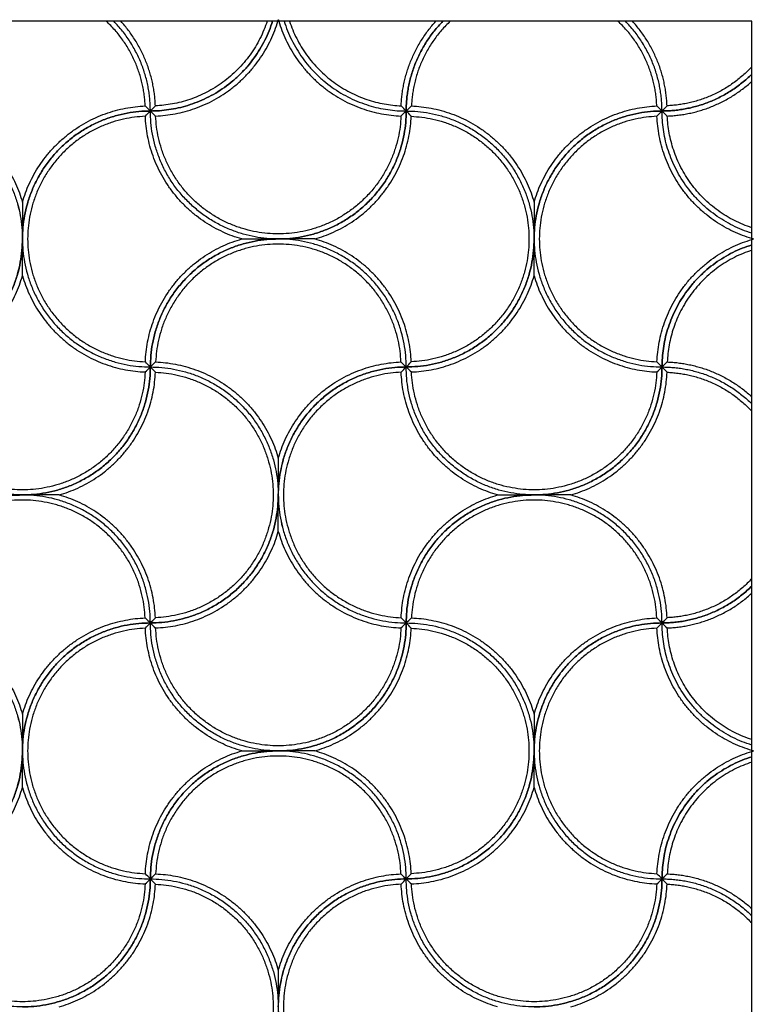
# Model space of a CAD drawing. Header units: millimetres. Extents: x 3369.77 to 3374.03, y 1984.94 to 1989.4.
# Tile 8 of 9: x 3373.17 to 3374.03, y 1985.8 to 1986.96. Entities that reach past the tile are written whole.
import ezdxf

# ---------------------------------------------------------------- set-up
doc = ezdxf.new("R2010")
doc.units = ezdxf.units.MM
doc.layers.add('Make2D', color=7, linetype='Continuous', true_color=0x000000)
doc.layers.add('Make2D$Visible$Curves', color=7, linetype='Continuous', true_color=0x000000)

# ---------------------------------------------------------------- blocks, each defined once
blk = doc.blocks.new('Lonicera2')
at = {"layer": 'Make2D'}
blk.add_lwpolyline([(3372.0212, 1984.9438), (3374.0316, 1984.9438), (3374.0316, 1986.9542), (3372.0212, 1986.9542)], close=True, dxfattribs=at)
at = {"layer": 'Make2D$Visible$Curves', "color": 18, "lineweight": -3, "true_color": 0x000000}
for points, weights in [([(3373.3203, 1986.8549), (3373.3179, 1986.9139), (3373.2747, 1986.9542)], [1, 0.858423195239, 0.860776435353]), ([(3373.3264, 1986.849), (3373.3264, 1986.9104), (3373.2834, 1986.9542)], [1, 0.855001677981, 0.853567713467]), ([(3373.3264, 1986.849), (3373.3264, 1986.9104), (3373.2834, 1986.9542)], [1, 0.855001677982, 0.853567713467]), ([(3373.3323, 1986.8551), (3373.3301, 1986.9121), (3373.2917, 1986.9542)], [1, 0.894253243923, 0.906380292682]), ([(3373.3264, 1986.849), (3373.4367, 1986.849), (3373.4696, 1986.9542)], [1, 0.766647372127, 0.905126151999]), ([(3373.4696, 1986.9542), (3373.4367, 1986.849), (3373.3264, 1986.849)], [0.905126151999, 0.766647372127, 1]), ([(3373.4633, 1986.9542), (3373.4322, 1986.8592), (3373.3323, 1986.8551)], [0.905492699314, 0.781790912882, 1]), ([(3373.3326, 1986.8431), (3373.4439, 1986.8475), (3373.4759, 1986.9542)], [1, 0.812250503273, 0.996071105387]), ([(3373.4759, 1986.9542), (3373.4762, 1986.9551), (3373.4764, 1986.956)], [0.996071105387, 0.998014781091, 1]), ([(3373.4764, 1986.956), (3373.4767, 1986.9551), (3373.477, 1986.9542)], [1, 0.998014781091, 0.996071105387]), ([(3373.477, 1986.9542), (3373.509, 1986.8475), (3373.6203, 1986.8431)], [0.996071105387, 0.81225050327, 1]), ([(3373.4833, 1986.9542), (3373.5162, 1986.849), (3373.6264, 1986.849)], [0.905126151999, 0.766647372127, 1]), ([(3373.4833, 1986.9542), (3373.5162, 1986.849), (3373.6264, 1986.849)], [0.905126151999, 0.766647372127, 1]), ([(3373.4896, 1986.9542), (3373.5207, 1986.8592), (3373.6205, 1986.8551)], [0.905492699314, 0.781790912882, 1]), ([(3373.6205, 1986.8551), (3373.6228, 1986.9121), (3373.6612, 1986.9542)], [1, 0.894253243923, 0.906380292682]), ([(3373.6695, 1986.9542), (3373.6264, 1986.9104), (3373.6264, 1986.849)], [0.853567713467, 0.85500167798, 1]), ([(3373.6264, 1986.849), (3373.6264, 1986.9104), (3373.6695, 1986.9542)], [1, 0.855001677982, 0.853567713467]), ([(3373.6781, 1986.9542), (3373.635, 1986.9139), (3373.6326, 1986.8549)], [0.860776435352, 0.85842319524, 1]), ([(3373.9203, 1986.8549), (3373.9179, 1986.9139), (3373.8747, 1986.9542)], [1, 0.858423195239, 0.860776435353]), ([(3373.9264, 1986.849), (3373.9264, 1986.9104), (3373.8834, 1986.9542)], [1, 0.855001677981, 0.853567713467]), ([(3373.9264, 1986.849), (3373.9264, 1986.9104), (3373.8834, 1986.9542)], [1, 0.855001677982, 0.853567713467]), ([(3373.9323, 1986.8551), (3373.9301, 1986.9121), (3373.8917, 1986.9542)], [1, 0.894253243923, 0.906380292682]), ([(3374.0316, 1986.9007), (3373.9913, 1986.8576), (3373.9323, 1986.8551)], [0.860776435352, 0.858423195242, 1]), ([(3373.9264, 1986.849), (3373.9878, 1986.849), (3374.0316, 1986.8921)], [1, 0.855001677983, 0.853567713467]), ([(3374.0316, 1986.8921), (3373.9878, 1986.849), (3373.9264, 1986.849)], [0.853567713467, 0.855001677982, 1]), ([(3373.9326, 1986.8431), (3373.9895, 1986.8453), (3374.0316, 1986.8837)], [1, 0.894253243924, 0.906380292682]), ([(3373.0264, 1986.849), (3373.1764, 1986.849), (3373.1764, 1986.699)], [1, 0.707106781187, 1]), ([(3373.0326, 1986.8549), (3373.1454, 1986.8504), (3373.1764, 1986.742)], [1, 0.810265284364, 1]), ([(3373.1764, 1986.742), (3373.2075, 1986.8504), (3373.3203, 1986.8549)], [1, 0.810265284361, 1]), ([(3373.1764, 1986.699), (3373.1764, 1986.849), (3373.3264, 1986.849)], [1, 0.707106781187, 1]), ([(3373.4764, 1986.699), (3373.3264, 1986.699), (3373.3264, 1986.849)], [1, 0.707106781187, 1]), ([(3373.4764, 1986.699), (3373.6264, 1986.699), (3373.6264, 1986.849)], [1, 0.707106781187, 1]), ([(3373.6264, 1986.849), (3373.7764, 1986.849), (3373.7764, 1986.699)], [1, 0.707106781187, 1]), ([(3373.6326, 1986.8549), (3373.7454, 1986.8504), (3373.7764, 1986.742)], [1, 0.810265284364, 1]), ([(3373.7764, 1986.742), (3373.8075, 1986.8504), (3373.9203, 1986.8549)], [1, 0.810265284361, 1]), ([(3373.7764, 1986.699), (3373.7764, 1986.849), (3373.9264, 1986.849)], [1, 0.707106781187, 1]), ([(3374.0316, 1986.7058), (3373.9264, 1986.7388), (3373.9264, 1986.849)], [0.905126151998, 0.766647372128, 1]), ([(3374.0316, 1986.7058), (3373.9264, 1986.7388), (3373.9264, 1986.849)], [0.905126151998, 0.766647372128, 1]), ([(3373.4335, 1986.699), (3373.325, 1986.7301), (3373.3205, 1986.8428)], [1, 0.810265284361, 1]), ([(3373.5194, 1986.699), (3373.6279, 1986.7301), (3373.6323, 1986.8428)], [1, 0.810265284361, 1]), ([(3374.0316, 1986.6995), (3373.9249, 1986.7315), (3373.9205, 1986.8428)], [0.996071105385, 0.812250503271, 1]), ([(3374.0316, 1986.7122), (3373.9367, 1986.7433), (3373.9326, 1986.8431)], [0.905492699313, 0.781790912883, 1]), ([(3373.0264, 1986.549), (3373.1764, 1986.549), (3373.1764, 1986.699)], [1, 0.707106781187, 1]), ([(3373.1764, 1986.699), (3373.1764, 1986.549), (3373.3264, 1986.549)], [1, 0.707106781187, 1]), ([(3373.3205, 1986.5551), (3373.325, 1986.6679), (3373.4335, 1986.699)], [1, 0.810265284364, 1]), ([(3373.3264, 1986.549), (3373.3264, 1986.699), (3373.4764, 1986.699)], [1, 0.707106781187, 1]), ([(3373.6264, 1986.549), (3373.6264, 1986.699), (3373.4764, 1986.699)], [1, 0.707106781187, 1]), ([(3373.6323, 1986.5551), (3373.6279, 1986.6679), (3373.5194, 1986.699)], [1, 0.810265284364, 1]), ([(3373.6264, 1986.549), (3373.7764, 1986.549), (3373.7764, 1986.699)], [1, 0.707106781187, 1]), ([(3373.7764, 1986.699), (3373.7764, 1986.549), (3373.9264, 1986.549)], [1, 0.707106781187, 1]), ([(3373.9205, 1986.5551), (3373.9249, 1986.6665), (3374.0316, 1986.6984)], [1, 0.812250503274, 0.996071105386]), ([(3374.0335, 1986.699), (3374.0325, 1986.6992), (3374.0316, 1986.6995)], [1, 0.99801478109, 0.996071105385]), ([(3374.0316, 1986.6984), (3374.0325, 1986.6987), (3374.0335, 1986.699)], [0.996071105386, 0.99801478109, 1]), ([(3373.9264, 1986.549), (3373.9264, 1986.6592), (3374.0316, 1986.6921)], [1, 0.766647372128, 0.905126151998]), ([(3374.0316, 1986.6921), (3373.9264, 1986.6592), (3373.9264, 1986.549)], [0.905126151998, 0.766647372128, 1]), ([(3374.0316, 1986.6858), (3373.9367, 1986.6547), (3373.9326, 1986.5549)], [0.905492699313, 0.781790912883, 1]), ([(3373.0326, 1986.5431), (3373.1454, 1986.5475), (3373.1764, 1986.656)], [1, 0.810265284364, 1]), ([(3373.1764, 1986.656), (3373.2075, 1986.5475), (3373.3203, 1986.5431)], [1, 0.810265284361, 1]), ([(3373.6326, 1986.5431), (3373.7454, 1986.5475), (3373.7764, 1986.656)], [1, 0.810265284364, 1]), ([(3373.7764, 1986.656), (3373.8075, 1986.5475), (3373.9203, 1986.5431)], [1, 0.810265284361, 1]), ([(3373.1764, 1986.399), (3373.0264, 1986.399), (3373.0264, 1986.549)], [1, 0.707106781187, 1]), ([(3373.1764, 1986.399), (3373.3264, 1986.399), (3373.3264, 1986.549)], [1, 0.707106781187, 1]), ([(3373.3264, 1986.549), (3373.4764, 1986.549), (3373.4764, 1986.399)], [1, 0.707106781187, 1]), ([(3373.3326, 1986.5549), (3373.4454, 1986.5504), (3373.4764, 1986.442)], [1, 0.810265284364, 1]), ([(3373.4764, 1986.442), (3373.5075, 1986.5504), (3373.6203, 1986.5549)], [1, 0.810265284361, 1]), ([(3373.4764, 1986.399), (3373.4764, 1986.549), (3373.6264, 1986.549)], [1, 0.707106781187, 1]), ([(3373.7764, 1986.399), (3373.6264, 1986.399), (3373.6264, 1986.549)], [1, 0.707106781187, 1]), ([(3373.7764, 1986.399), (3373.9264, 1986.399), (3373.9264, 1986.549)], [1, 0.707106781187, 1]), ([(3373.9264, 1986.549), (3373.9878, 1986.549), (3374.0316, 1986.5059)], [1, 0.855001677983, 0.853567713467]), ([(3373.9264, 1986.549), (3373.9878, 1986.549), (3374.0316, 1986.5059)], [1, 0.855001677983, 0.853567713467]), ([(3373.9326, 1986.5549), (3373.9895, 1986.5526), (3374.0316, 1986.5142)], [1, 0.894253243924, 0.906380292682]), ([(3373.2194, 1986.399), (3373.3279, 1986.4301), (3373.3323, 1986.5428)], [1, 0.810265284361, 1]), ([(3373.7335, 1986.399), (3373.625, 1986.4301), (3373.6205, 1986.5428)], [1, 0.810265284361, 1]), ([(3373.8194, 1986.399), (3373.9279, 1986.4301), (3373.9323, 1986.5428)], [1, 0.810265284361, 1]), ([(3373.9323, 1986.5428), (3373.9913, 1986.5404), (3374.0316, 1986.4973)], [1, 0.858423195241, 0.860776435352]), ([(3373.0264, 1986.249), (3373.0264, 1986.399), (3373.1764, 1986.399)], [1, 0.707106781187, 1]), ([(3373.3264, 1986.249), (3373.3264, 1986.399), (3373.1764, 1986.399)], [1, 0.707106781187, 1]), ([(3373.3323, 1986.2551), (3373.3279, 1986.3679), (3373.2194, 1986.399)], [1, 0.810265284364, 1]), ([(3373.3264, 1986.249), (3373.4764, 1986.249), (3373.4764, 1986.399)], [1, 0.707106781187, 1]), ([(3373.4764, 1986.399), (3373.4764, 1986.249), (3373.6264, 1986.249)], [1, 0.707106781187, 1]), ([(3373.6205, 1986.2551), (3373.625, 1986.3679), (3373.7335, 1986.399)], [1, 0.810265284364, 1]), ([(3373.6264, 1986.249), (3373.6264, 1986.399), (3373.7764, 1986.399)], [1, 0.707106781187, 1]), ([(3373.9264, 1986.249), (3373.9264, 1986.399), (3373.7764, 1986.399)], [1, 0.707106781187, 1]), ([(3373.9323, 1986.2551), (3373.9279, 1986.3679), (3373.8194, 1986.399)], [1, 0.810265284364, 1]), ([(3373.3326, 1986.2431), (3373.4454, 1986.2475), (3373.4764, 1986.356)], [1, 0.810265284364, 1]), ([(3373.4764, 1986.356), (3373.5075, 1986.2475), (3373.6203, 1986.2431)], [1, 0.810265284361, 1]), ([(3374.0316, 1986.3007), (3373.9913, 1986.2576), (3373.9323, 1986.2551)], [0.860776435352, 0.858423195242, 1]), ([(3373.9264, 1986.249), (3373.9878, 1986.249), (3374.0316, 1986.2921)], [1, 0.855001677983, 0.853567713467]), ([(3374.0316, 1986.2921), (3373.9878, 1986.249), (3373.9264, 1986.249)], [0.853567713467, 0.855001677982, 1]), ([(3373.9326, 1986.2431), (3373.9895, 1986.2453), (3374.0316, 1986.2837)], [1, 0.894253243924, 0.906380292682]), ([(3373.0264, 1986.249), (3373.1764, 1986.249), (3373.1764, 1986.099)], [1, 0.707106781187, 1]), ([(3373.0326, 1986.2549), (3373.1454, 1986.2504), (3373.1764, 1986.142)], [1, 0.810265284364, 1]), ([(3373.1764, 1986.142), (3373.2075, 1986.2504), (3373.3203, 1986.2549)], [1, 0.810265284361, 1]), ([(3373.1764, 1986.099), (3373.1764, 1986.249), (3373.3264, 1986.249)], [1, 0.707106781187, 1]), ([(3373.4764, 1986.099), (3373.3264, 1986.099), (3373.3264, 1986.249)], [1, 0.707106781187, 1]), ([(3373.4764, 1986.099), (3373.6264, 1986.099), (3373.6264, 1986.249)], [1, 0.707106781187, 1]), ([(3373.6264, 1986.249), (3373.7764, 1986.249), (3373.7764, 1986.099)], [1, 0.707106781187, 1]), ([(3373.6326, 1986.2549), (3373.7454, 1986.2504), (3373.7764, 1986.142)], [1, 0.810265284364, 1]), ([(3373.7764, 1986.142), (3373.8075, 1986.2504), (3373.9203, 1986.2549)], [1, 0.810265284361, 1]), ([(3373.7764, 1986.099), (3373.7764, 1986.249), (3373.9264, 1986.249)], [1, 0.707106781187, 1]), ([(3374.0316, 1986.1058), (3373.9264, 1986.1388), (3373.9264, 1986.249)], [0.905126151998, 0.766647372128, 1]), ([(3374.0316, 1986.1058), (3373.9264, 1986.1388), (3373.9264, 1986.249)], [0.905126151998, 0.766647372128, 1]), ([(3373.4335, 1986.099), (3373.325, 1986.1301), (3373.3205, 1986.2428)], [1, 0.810265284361, 1]), ([(3373.5194, 1986.099), (3373.6279, 1986.1301), (3373.6323, 1986.2428)], [1, 0.810265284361, 1]), ([(3374.0316, 1986.0995), (3373.9249, 1986.1315), (3373.9205, 1986.2428)], [0.996071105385, 0.812250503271, 1]), ([(3374.0316, 1986.1122), (3373.9367, 1986.1433), (3373.9326, 1986.2431)], [0.905492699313, 0.781790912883, 1]), ([(3373.0264, 1985.949), (3373.1764, 1985.949), (3373.1764, 1986.099)], [1, 0.707106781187, 1]), ([(3373.1764, 1986.099), (3373.1764, 1985.949), (3373.3264, 1985.949)], [1, 0.707106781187, 1]), ([(3373.3205, 1985.9551), (3373.325, 1986.0679), (3373.4335, 1986.099)], [1, 0.810265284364, 1]), ([(3373.3264, 1985.949), (3373.3264, 1986.099), (3373.4764, 1986.099)], [1, 0.707106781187, 1]), ([(3373.6264, 1985.949), (3373.6264, 1986.099), (3373.4764, 1986.099)], [1, 0.707106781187, 1]), ([(3373.6323, 1985.9551), (3373.6279, 1986.0679), (3373.5194, 1986.099)], [1, 0.810265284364, 1]), ([(3373.6264, 1985.949), (3373.7764, 1985.949), (3373.7764, 1986.099)], [1, 0.707106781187, 1]), ([(3373.7764, 1986.099), (3373.7764, 1985.949), (3373.9264, 1985.949)], [1, 0.707106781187, 1]), ([(3373.9205, 1985.9551), (3373.9249, 1986.0665), (3374.0316, 1986.0984)], [1, 0.812250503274, 0.996071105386]), ([(3374.0335, 1986.099), (3374.0325, 1986.0992), (3374.0316, 1986.0995)], [1, 0.99801478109, 0.996071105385]), ([(3374.0316, 1986.0984), (3374.0325, 1986.0987), (3374.0335, 1986.099)], [0.996071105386, 0.99801478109, 1]), ([(3373.9264, 1985.949), (3373.9264, 1986.0592), (3374.0316, 1986.0921)], [1, 0.766647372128, 0.905126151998]), ([(3374.0316, 1986.0921), (3373.9264, 1986.0592), (3373.9264, 1985.949)], [0.905126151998, 0.766647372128, 1]), ([(3374.0316, 1986.0858), (3373.9367, 1986.0547), (3373.9326, 1985.9549)], [0.905492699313, 0.781790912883, 1]), ([(3373.0326, 1985.9431), (3373.1454, 1985.9475), (3373.1764, 1986.056)], [1, 0.810265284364, 1]), ([(3373.1764, 1986.056), (3373.2075, 1985.9475), (3373.3203, 1985.9431)], [1, 0.810265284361, 1]), ([(3373.6326, 1985.9431), (3373.7454, 1985.9475), (3373.7764, 1986.056)], [1, 0.810265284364, 1]), ([(3373.7764, 1986.056), (3373.8075, 1985.9475), (3373.9203, 1985.9431)], [1, 0.810265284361, 1]), ([(3373.1764, 1985.799), (3373.0264, 1985.799), (3373.0264, 1985.949)], [1, 0.707106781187, 1]), ([(3373.1764, 1985.799), (3373.3264, 1985.799), (3373.3264, 1985.949)], [1, 0.707106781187, 1]), ([(3373.3264, 1985.949), (3373.4764, 1985.949), (3373.4764, 1985.799)], [1, 0.707106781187, 1]), ([(3373.3326, 1985.9549), (3373.4454, 1985.9504), (3373.4764, 1985.842)], [1, 0.810265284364, 1]), ([(3373.4764, 1985.842), (3373.5075, 1985.9504), (3373.6203, 1985.9549)], [1, 0.810265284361, 1]), ([(3373.4764, 1985.799), (3373.4764, 1985.949), (3373.6264, 1985.949)], [1, 0.707106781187, 1]), ([(3373.7764, 1985.799), (3373.6264, 1985.799), (3373.6264, 1985.949)], [1, 0.707106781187, 1]), ([(3373.7764, 1985.799), (3373.9264, 1985.799), (3373.9264, 1985.949)], [1, 0.707106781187, 1]), ([(3373.9264, 1985.949), (3373.9878, 1985.949), (3374.0316, 1985.9059)], [1, 0.855001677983, 0.853567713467]), ([(3373.9264, 1985.949), (3373.9878, 1985.949), (3374.0316, 1985.9059)], [1, 0.855001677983, 0.853567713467]), ([(3373.9326, 1985.9549), (3373.9895, 1985.9526), (3374.0316, 1985.9142)], [1, 0.894253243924, 0.906380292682]), ([(3373.2194, 1985.799), (3373.3279, 1985.8301), (3373.3323, 1985.9428)], [1, 0.810265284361, 1]), ([(3373.7335, 1985.799), (3373.625, 1985.8301), (3373.6205, 1985.9428)], [1, 0.810265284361, 1]), ([(3373.8194, 1985.799), (3373.9279, 1985.8301), (3373.9323, 1985.9428)], [1, 0.810265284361, 1]), ([(3373.9323, 1985.9428), (3373.9913, 1985.9404), (3374.0316, 1985.8973)], [1, 0.858423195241, 0.860776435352])]:
    blk.add_rational_spline(points, weights, degree=2, dxfattribs=at)
for points, weights, knots in [([(3373.0264, 1986.849), (3373.1764, 1986.849), (3373.1764, 1986.699), (3373.1764, 1986.549), (3373.0264, 1986.549)], [1, 0.707106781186, 1, 0.707106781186, 1], [-0.000025, -0.000025, -0.000025, 8.85715, 8.85715, 17.714326, 17.714326, 17.714326]), ([(3373.3264, 1986.849), (3373.1764, 1986.849), (3373.1764, 1986.699), (3373.1764, 1986.549), (3373.3264, 1986.549)], [1, 0.707106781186, 1, 0.707106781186, 1], [-0.000025, -0.000025, -0.000025, 8.85715, 8.85715, 17.714326, 17.714326, 17.714326]), ([(3373.6264, 1986.849), (3373.6264, 1986.699), (3373.4764, 1986.699), (3373.3264, 1986.699), (3373.3264, 1986.849)], [1, 0.707106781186, 1, 0.707106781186, 1], [-0.000025, -0.000025, -0.000025, 8.85715, 8.85715, 17.714326, 17.714326, 17.714326]), ([(3373.6264, 1986.849), (3373.7764, 1986.849), (3373.7764, 1986.699), (3373.7764, 1986.549), (3373.6264, 1986.549)], [1, 0.707106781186, 1, 0.707106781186, 1], [-0.000025, -0.000025, -0.000025, 8.85715, 8.85715, 17.714326, 17.714326, 17.714326]), ([(3373.9264, 1986.849), (3373.7764, 1986.849), (3373.7764, 1986.699), (3373.7764, 1986.549), (3373.9264, 1986.549)], [1, 0.707106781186, 1, 0.707106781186, 1], [-0.000025, -0.000025, -0.000025, 8.85715, 8.85715, 17.714326, 17.714326, 17.714326]), ([(3373.3205, 1986.8428), (3373.1825, 1986.8372), (3373.1825, 1986.699), (3373.1825, 1986.5608), (3373.3205, 1986.5551)], [1, 0.72147592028, 1, 0.72147592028, 1], [0.231535, 0.231535, 0.231535, 8.85715, 8.85715, 17.482766, 17.482766, 17.482766]), ([(3373.6203, 1986.8431), (3373.6146, 1986.705), (3373.4764, 1986.705), (3373.3383, 1986.705), (3373.3326, 1986.8431)], [1, 0.72147592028, 1, 0.72147592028, 1], [0.231535, 0.231535, 0.231535, 8.85715, 8.85715, 17.482766, 17.482766, 17.482766]), ([(3373.6323, 1986.8428), (3373.7704, 1986.8372), (3373.7704, 1986.699), (3373.7704, 1986.5608), (3373.6323, 1986.5551)], [1, 0.72147592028, 1, 0.72147592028, 1], [0.231535, 0.231535, 0.231535, 8.85715, 8.85715, 17.482766, 17.482766, 17.482766]), ([(3373.9205, 1986.8428), (3373.7825, 1986.8372), (3373.7825, 1986.699), (3373.7825, 1986.5608), (3373.9205, 1986.5551)], [1, 0.72147592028, 1, 0.72147592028, 1], [0.231535, 0.231535, 0.231535, 8.85715, 8.85715, 17.482766, 17.482766, 17.482766]), ([(3373.6264, 1986.549), (3373.6264, 1986.699), (3373.4764, 1986.699), (3373.3264, 1986.699), (3373.3264, 1986.549)], [1, 0.707106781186, 1, 0.707106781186, 1], [-0.000025, -0.000025, -0.000025, 8.85715, 8.85715, 17.714326, 17.714326, 17.714326]), ([(3373.6203, 1986.5549), (3373.6146, 1986.693), (3373.4764, 1986.693), (3373.3383, 1986.693), (3373.3326, 1986.5549)], [1, 0.72147592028, 1, 0.72147592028, 1], [0.231535, 0.231535, 0.231535, 8.85715, 8.85715, 17.482766, 17.482766, 17.482766]), ([(3373.3264, 1986.549), (3373.3264, 1986.399), (3373.1764, 1986.399), (3373.0264, 1986.399), (3373.0264, 1986.549)], [1, 0.707106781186, 1, 0.707106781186, 1], [-0.000025, -0.000025, -0.000025, 8.85715, 8.85715, 17.714326, 17.714326, 17.714326]), ([(3373.3264, 1986.549), (3373.4764, 1986.549), (3373.4764, 1986.399), (3373.4764, 1986.249), (3373.3264, 1986.249)], [1, 0.707106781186, 1, 0.707106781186, 1], [-0.000025, -0.000025, -0.000025, 8.85715, 8.85715, 17.714326, 17.714326, 17.714326]), ([(3373.6264, 1986.549), (3373.4764, 1986.549), (3373.4764, 1986.399), (3373.4764, 1986.249), (3373.6264, 1986.249)], [1, 0.707106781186, 1, 0.707106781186, 1], [-0.000025, -0.000025, -0.000025, 8.85715, 8.85715, 17.714326, 17.714326, 17.714326]), ([(3373.9264, 1986.549), (3373.9264, 1986.399), (3373.7764, 1986.399), (3373.6264, 1986.399), (3373.6264, 1986.549)], [1, 0.707106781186, 1, 0.707106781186, 1], [-0.000025, -0.000025, -0.000025, 8.85715, 8.85715, 17.714326, 17.714326, 17.714326]), ([(3373.3203, 1986.5431), (3373.3146, 1986.405), (3373.1764, 1986.405), (3373.0383, 1986.405), (3373.0326, 1986.5431)], [1, 0.72147592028, 1, 0.72147592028, 1], [0.231535, 0.231535, 0.231535, 8.85715, 8.85715, 17.482766, 17.482766, 17.482766]), ([(3373.3323, 1986.5428), (3373.4704, 1986.5372), (3373.4704, 1986.399), (3373.4704, 1986.2608), (3373.3323, 1986.2551)], [1, 0.72147592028, 1, 0.72147592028, 1], [0.231535, 0.231535, 0.231535, 8.85715, 8.85715, 17.482766, 17.482766, 17.482766]), ([(3373.6205, 1986.5428), (3373.4825, 1986.5372), (3373.4825, 1986.399), (3373.4825, 1986.2608), (3373.6205, 1986.2551)], [1, 0.72147592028, 1, 0.72147592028, 1], [0.231535, 0.231535, 0.231535, 8.85715, 8.85715, 17.482766, 17.482766, 17.482766]), ([(3373.9203, 1986.5431), (3373.9146, 1986.405), (3373.7764, 1986.405), (3373.6383, 1986.405), (3373.6326, 1986.5431)], [1, 0.72147592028, 1, 0.72147592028, 1], [0.231535, 0.231535, 0.231535, 8.85715, 8.85715, 17.482766, 17.482766, 17.482766]), ([(3373.3264, 1986.249), (3373.3264, 1986.399), (3373.1764, 1986.399), (3373.0264, 1986.399), (3373.0264, 1986.249)], [1, 0.707106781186, 1, 0.707106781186, 1], [-0.000025, -0.000025, -0.000025, 8.85715, 8.85715, 17.714326, 17.714326, 17.714326]), ([(3373.9264, 1986.249), (3373.9264, 1986.399), (3373.7764, 1986.399), (3373.6264, 1986.399), (3373.6264, 1986.249)], [1, 0.707106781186, 1, 0.707106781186, 1], [-0.000025, -0.000025, -0.000025, 8.85715, 8.85715, 17.714326, 17.714326, 17.714326]), ([(3373.3203, 1986.2549), (3373.3146, 1986.393), (3373.1764, 1986.393), (3373.0383, 1986.393), (3373.0326, 1986.2549)], [1, 0.72147592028, 1, 0.72147592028, 1], [0.231535, 0.231535, 0.231535, 8.85715, 8.85715, 17.482766, 17.482766, 17.482766]), ([(3373.9203, 1986.2549), (3373.9146, 1986.393), (3373.7764, 1986.393), (3373.6383, 1986.393), (3373.6326, 1986.2549)], [1, 0.72147592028, 1, 0.72147592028, 1], [0.231535, 0.231535, 0.231535, 8.85715, 8.85715, 17.482766, 17.482766, 17.482766]), ([(3373.0264, 1986.249), (3373.1764, 1986.249), (3373.1764, 1986.099), (3373.1764, 1985.949), (3373.0264, 1985.949)], [1, 0.707106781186, 1, 0.707106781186, 1], [-0.000025, -0.000025, -0.000025, 8.85715, 8.85715, 17.714326, 17.714326, 17.714326]), ([(3373.3264, 1986.249), (3373.1764, 1986.249), (3373.1764, 1986.099), (3373.1764, 1985.949), (3373.3264, 1985.949)], [1, 0.707106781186, 1, 0.707106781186, 1], [-0.000025, -0.000025, -0.000025, 8.85715, 8.85715, 17.714326, 17.714326, 17.714326]), ([(3373.6264, 1986.249), (3373.6264, 1986.099), (3373.4764, 1986.099), (3373.3264, 1986.099), (3373.3264, 1986.249)], [1, 0.707106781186, 1, 0.707106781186, 1], [-0.000025, -0.000025, -0.000025, 8.85715, 8.85715, 17.714326, 17.714326, 17.714326]), ([(3373.6264, 1986.249), (3373.7764, 1986.249), (3373.7764, 1986.099), (3373.7764, 1985.949), (3373.6264, 1985.949)], [1, 0.707106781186, 1, 0.707106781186, 1], [-0.000025, -0.000025, -0.000025, 8.85715, 8.85715, 17.714326, 17.714326, 17.714326]), ([(3373.9264, 1986.249), (3373.7764, 1986.249), (3373.7764, 1986.099), (3373.7764, 1985.949), (3373.9264, 1985.949)], [1, 0.707106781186, 1, 0.707106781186, 1], [-0.000025, -0.000025, -0.000025, 8.85715, 8.85715, 17.714326, 17.714326, 17.714326]), ([(3373.3205, 1986.2428), (3373.1825, 1986.2372), (3373.1825, 1986.099), (3373.1825, 1985.9608), (3373.3205, 1985.9551)], [1, 0.72147592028, 1, 0.72147592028, 1], [0.231535, 0.231535, 0.231535, 8.85715, 8.85715, 17.482766, 17.482766, 17.482766]), ([(3373.6203, 1986.2431), (3373.6146, 1986.105), (3373.4764, 1986.105), (3373.3383, 1986.105), (3373.3326, 1986.2431)], [1, 0.72147592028, 1, 0.72147592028, 1], [0.231535, 0.231535, 0.231535, 8.85715, 8.85715, 17.482766, 17.482766, 17.482766]), ([(3373.6323, 1986.2428), (3373.7704, 1986.2372), (3373.7704, 1986.099), (3373.7704, 1985.9608), (3373.6323, 1985.9551)], [1, 0.72147592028, 1, 0.72147592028, 1], [0.231535, 0.231535, 0.231535, 8.85715, 8.85715, 17.482766, 17.482766, 17.482766]), ([(3373.9205, 1986.2428), (3373.7825, 1986.2372), (3373.7825, 1986.099), (3373.7825, 1985.9608), (3373.9205, 1985.9551)], [1, 0.72147592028, 1, 0.72147592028, 1], [0.231535, 0.231535, 0.231535, 8.85715, 8.85715, 17.482766, 17.482766, 17.482766]), ([(3373.6264, 1985.949), (3373.6264, 1986.099), (3373.4764, 1986.099), (3373.3264, 1986.099), (3373.3264, 1985.949)], [1, 0.707106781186, 1, 0.707106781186, 1], [-0.000025, -0.000025, -0.000025, 8.85715, 8.85715, 17.714326, 17.714326, 17.714326]), ([(3373.6203, 1985.9549), (3373.6146, 1986.093), (3373.4764, 1986.093), (3373.3383, 1986.093), (3373.3326, 1985.9549)], [1, 0.72147592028, 1, 0.72147592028, 1], [0.231535, 0.231535, 0.231535, 8.85715, 8.85715, 17.482766, 17.482766, 17.482766]), ([(3373.3264, 1985.949), (3373.3264, 1985.799), (3373.1764, 1985.799), (3373.0264, 1985.799), (3373.0264, 1985.949)], [1, 0.707106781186, 1, 0.707106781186, 1], [-0.000025, -0.000025, -0.000025, 8.85715, 8.85715, 17.714326, 17.714326, 17.714326]), ([(3373.3264, 1985.949), (3373.4764, 1985.949), (3373.4764, 1985.799), (3373.4764, 1985.649), (3373.3264, 1985.649)], [1, 0.707106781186, 1, 0.707106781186, 1], [-0.000025, -0.000025, -0.000025, 8.85715, 8.85715, 17.714326, 17.714326, 17.714326]), ([(3373.6264, 1985.949), (3373.4764, 1985.949), (3373.4764, 1985.799), (3373.4764, 1985.649), (3373.6264, 1985.649)], [1, 0.707106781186, 1, 0.707106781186, 1], [-0.000025, -0.000025, -0.000025, 8.85715, 8.85715, 17.714326, 17.714326, 17.714326]), ([(3373.9264, 1985.949), (3373.9264, 1985.799), (3373.7764, 1985.799), (3373.6264, 1985.799), (3373.6264, 1985.949)], [1, 0.707106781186, 1, 0.707106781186, 1], [-0.000025, -0.000025, -0.000025, 8.85715, 8.85715, 17.714326, 17.714326, 17.714326]), ([(3373.3203, 1985.9431), (3373.3146, 1985.805), (3373.1764, 1985.805), (3373.0383, 1985.805), (3373.0326, 1985.9431)], [1, 0.72147592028, 1, 0.72147592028, 1], [0.231535, 0.231535, 0.231535, 8.85715, 8.85715, 17.482766, 17.482766, 17.482766]), ([(3373.3323, 1985.9428), (3373.4704, 1985.9372), (3373.4704, 1985.799), (3373.4704, 1985.6608), (3373.3323, 1985.6551)], [1, 0.72147592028, 1, 0.72147592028, 1], [0.231535, 0.231535, 0.231535, 8.85715, 8.85715, 17.482766, 17.482766, 17.482766]), ([(3373.6205, 1985.9428), (3373.4825, 1985.9372), (3373.4825, 1985.799), (3373.4825, 1985.6608), (3373.6205, 1985.6551)], [1, 0.72147592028, 1, 0.72147592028, 1], [0.231535, 0.231535, 0.231535, 8.85715, 8.85715, 17.482766, 17.482766, 17.482766]), ([(3373.9203, 1985.9431), (3373.9146, 1985.805), (3373.7764, 1985.805), (3373.6383, 1985.805), (3373.6326, 1985.9431)], [1, 0.72147592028, 1, 0.72147592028, 1], [0.231535, 0.231535, 0.231535, 8.85715, 8.85715, 17.482766, 17.482766, 17.482766])]:
    blk.add_rational_spline(points, weights, degree=2, knots=knots, dxfattribs=at)
for points in [[(3373.3203, 1986.8549), (3373.3224, 1986.853), (3373.3244, 1986.851), (3373.3264, 1986.849)], [(3373.3205, 1986.8428), (3373.3225, 1986.8449), (3373.3244, 1986.847), (3373.3264, 1986.849)], [(3373.3264, 1986.849), (3373.3284, 1986.851), (3373.3304, 1986.853), (3373.3323, 1986.8551)], [(3373.3264, 1986.849), (3373.3284, 1986.847), (3373.3305, 1986.845), (3373.3326, 1986.8431)], [(3373.6203, 1986.8431), (3373.6224, 1986.845), (3373.6244, 1986.847), (3373.6264, 1986.849)], [(3373.6264, 1986.849), (3373.6244, 1986.851), (3373.6225, 1986.853), (3373.6205, 1986.8551)], [(3373.6264, 1986.849), (3373.6284, 1986.851), (3373.6305, 1986.853), (3373.6326, 1986.8549)], [(3373.6323, 1986.8428), (3373.6304, 1986.8449), (3373.6284, 1986.847), (3373.6264, 1986.849)], [(3373.9203, 1986.8549), (3373.9224, 1986.853), (3373.9244, 1986.851), (3373.9264, 1986.849)], [(3373.9205, 1986.8428), (3373.9225, 1986.8449), (3373.9244, 1986.847), (3373.9264, 1986.849)], [(3373.9264, 1986.849), (3373.9284, 1986.851), (3373.9304, 1986.853), (3373.9323, 1986.8551)], [(3373.9264, 1986.849), (3373.9284, 1986.847), (3373.9305, 1986.845), (3373.9326, 1986.8431)], [(3373.3203, 1986.5431), (3373.3224, 1986.545), (3373.3244, 1986.547), (3373.3264, 1986.549)], [(3373.3264, 1986.549), (3373.3244, 1986.551), (3373.3225, 1986.553), (3373.3205, 1986.5551)], [(3373.3264, 1986.549), (3373.3284, 1986.551), (3373.3305, 1986.553), (3373.3326, 1986.5549)], [(3373.3323, 1986.5428), (3373.3304, 1986.5449), (3373.3284, 1986.547), (3373.3264, 1986.549)], [(3373.6203, 1986.5549), (3373.6224, 1986.553), (3373.6244, 1986.551), (3373.6264, 1986.549)], [(3373.6205, 1986.5428), (3373.6225, 1986.5449), (3373.6244, 1986.547), (3373.6264, 1986.549)], [(3373.6264, 1986.549), (3373.6284, 1986.551), (3373.6304, 1986.553), (3373.6323, 1986.5551)], [(3373.6264, 1986.549), (3373.6284, 1986.547), (3373.6305, 1986.545), (3373.6326, 1986.5431)], [(3373.9203, 1986.5431), (3373.9224, 1986.545), (3373.9244, 1986.547), (3373.9264, 1986.549)], [(3373.9264, 1986.549), (3373.9244, 1986.551), (3373.9225, 1986.553), (3373.9205, 1986.5551)], [(3373.9264, 1986.549), (3373.9284, 1986.551), (3373.9305, 1986.553), (3373.9326, 1986.5549)], [(3373.9323, 1986.5428), (3373.9304, 1986.5449), (3373.9284, 1986.547), (3373.9264, 1986.549)], [(3373.3203, 1986.2549), (3373.3224, 1986.253), (3373.3244, 1986.251), (3373.3264, 1986.249)], [(3373.3205, 1986.2428), (3373.3225, 1986.2449), (3373.3244, 1986.247), (3373.3264, 1986.249)], [(3373.3264, 1986.249), (3373.3284, 1986.251), (3373.3304, 1986.253), (3373.3323, 1986.2551)], [(3373.3264, 1986.249), (3373.3284, 1986.247), (3373.3305, 1986.245), (3373.3326, 1986.2431)], [(3373.6203, 1986.2431), (3373.6224, 1986.245), (3373.6244, 1986.247), (3373.6264, 1986.249)], [(3373.6264, 1986.249), (3373.6244, 1986.251), (3373.6225, 1986.253), (3373.6205, 1986.2551)], [(3373.6264, 1986.249), (3373.6284, 1986.251), (3373.6305, 1986.253), (3373.6326, 1986.2549)], [(3373.6323, 1986.2428), (3373.6304, 1986.2449), (3373.6284, 1986.247), (3373.6264, 1986.249)], [(3373.9203, 1986.2549), (3373.9224, 1986.253), (3373.9244, 1986.251), (3373.9264, 1986.249)], [(3373.9205, 1986.2428), (3373.9225, 1986.2449), (3373.9244, 1986.247), (3373.9264, 1986.249)], [(3373.9264, 1986.249), (3373.9284, 1986.251), (3373.9304, 1986.253), (3373.9323, 1986.2551)], [(3373.9264, 1986.249), (3373.9284, 1986.247), (3373.9305, 1986.245), (3373.9326, 1986.2431)], [(3373.3203, 1985.9431), (3373.3224, 1985.945), (3373.3244, 1985.947), (3373.3264, 1985.949)], [(3373.3264, 1985.949), (3373.3244, 1985.951), (3373.3225, 1985.953), (3373.3205, 1985.9551)], [(3373.3264, 1985.949), (3373.3284, 1985.951), (3373.3305, 1985.953), (3373.3326, 1985.9549)], [(3373.3323, 1985.9428), (3373.3304, 1985.9449), (3373.3284, 1985.947), (3373.3264, 1985.949)], [(3373.6203, 1985.9549), (3373.6224, 1985.953), (3373.6244, 1985.951), (3373.6264, 1985.949)], [(3373.6205, 1985.9428), (3373.6225, 1985.9449), (3373.6244, 1985.947), (3373.6264, 1985.949)], [(3373.6264, 1985.949), (3373.6284, 1985.951), (3373.6304, 1985.953), (3373.6323, 1985.9551)], [(3373.6264, 1985.949), (3373.6284, 1985.947), (3373.6305, 1985.945), (3373.6326, 1985.9431)], [(3373.9203, 1985.9431), (3373.9224, 1985.945), (3373.9244, 1985.947), (3373.9264, 1985.949)], [(3373.9264, 1985.949), (3373.9244, 1985.951), (3373.9225, 1985.953), (3373.9205, 1985.9551)], [(3373.9264, 1985.949), (3373.9284, 1985.951), (3373.9305, 1985.953), (3373.9326, 1985.9549)], [(3373.9323, 1985.9428), (3373.9304, 1985.9449), (3373.9284, 1985.947), (3373.9264, 1985.949)]]:
    blk.add_open_spline(points, degree=3, dxfattribs=at)
for points in [[(3373.1764, 1986.742), (3373.1764, 1986.7347), (3373.1764, 1986.7277), (3373.1764, 1986.7132), (3373.1764, 1986.7062), (3373.1764, 1986.699)], [(3373.7764, 1986.742), (3373.7764, 1986.7347), (3373.7764, 1986.7277), (3373.7764, 1986.7132), (3373.7764, 1986.7062), (3373.7764, 1986.699)], [(3373.1764, 1986.656), (3373.1764, 1986.6632), (3373.1764, 1986.6703), (3373.1764, 1986.6847), (3373.1764, 1986.6918), (3373.1764, 1986.699)], [(3373.4335, 1986.699), (3373.4407, 1986.699), (3373.4477, 1986.699), (3373.4622, 1986.699), (3373.4692, 1986.699), (3373.4764, 1986.699)], [(3373.5194, 1986.699), (3373.5122, 1986.699), (3373.5051, 1986.699), (3373.4907, 1986.699), (3373.4836, 1986.699), (3373.4764, 1986.699)], [(3373.7764, 1986.656), (3373.7764, 1986.6632), (3373.7764, 1986.6703), (3373.7764, 1986.6847), (3373.7764, 1986.6918), (3373.7764, 1986.699)], [(3373.4764, 1986.442), (3373.4764, 1986.4347), (3373.4764, 1986.4277), (3373.4764, 1986.4132), (3373.4764, 1986.4062), (3373.4764, 1986.399)], [(3373.1335, 1986.399), (3373.1407, 1986.399), (3373.1477, 1986.399), (3373.1622, 1986.399), (3373.1692, 1986.399), (3373.1764, 1986.399)], [(3373.2194, 1986.399), (3373.2122, 1986.399), (3373.2051, 1986.399), (3373.1907, 1986.399), (3373.1836, 1986.399), (3373.1764, 1986.399)], [(3373.4764, 1986.356), (3373.4764, 1986.3632), (3373.4764, 1986.3703), (3373.4764, 1986.3847), (3373.4764, 1986.3918), (3373.4764, 1986.399)], [(3373.7335, 1986.399), (3373.7407, 1986.399), (3373.7477, 1986.399), (3373.7622, 1986.399), (3373.7692, 1986.399), (3373.7764, 1986.399)], [(3373.8194, 1986.399), (3373.8122, 1986.399), (3373.8051, 1986.399), (3373.7907, 1986.399), (3373.7836, 1986.399), (3373.7764, 1986.399)], [(3373.1764, 1986.142), (3373.1764, 1986.1347), (3373.1764, 1986.1277), (3373.1764, 1986.1132), (3373.1764, 1986.1062), (3373.1764, 1986.099)], [(3373.7764, 1986.142), (3373.7764, 1986.1347), (3373.7764, 1986.1277), (3373.7764, 1986.1132), (3373.7764, 1986.1062), (3373.7764, 1986.099)], [(3373.1764, 1986.056), (3373.1764, 1986.0632), (3373.1764, 1986.0703), (3373.1764, 1986.0847), (3373.1764, 1986.0918), (3373.1764, 1986.099)], [(3373.4335, 1986.099), (3373.4407, 1986.099), (3373.4477, 1986.099), (3373.4622, 1986.099), (3373.4692, 1986.099), (3373.4764, 1986.099)], [(3373.5194, 1986.099), (3373.5122, 1986.099), (3373.5051, 1986.099), (3373.4907, 1986.099), (3373.4836, 1986.099), (3373.4764, 1986.099)], [(3373.7764, 1986.056), (3373.7764, 1986.0632), (3373.7764, 1986.0703), (3373.7764, 1986.0847), (3373.7764, 1986.0918), (3373.7764, 1986.099)], [(3373.4764, 1985.842), (3373.4764, 1985.8347), (3373.4764, 1985.8277), (3373.4764, 1985.8132), (3373.4764, 1985.8062), (3373.4764, 1985.799)]]:
    blk.add_open_spline(points, degree=3, knots=[-1.704308, -1.704308, -1.704308, -1.704308, -0.852399, -0.852399, 0, 0, 0, 0], dxfattribs=at)

msp = doc.modelspace()

# ---------------------------------------------------------------- block references
msp.add_blockref('Lonicera2', (0, 0))

doc.saveas('drawing.dxf')
